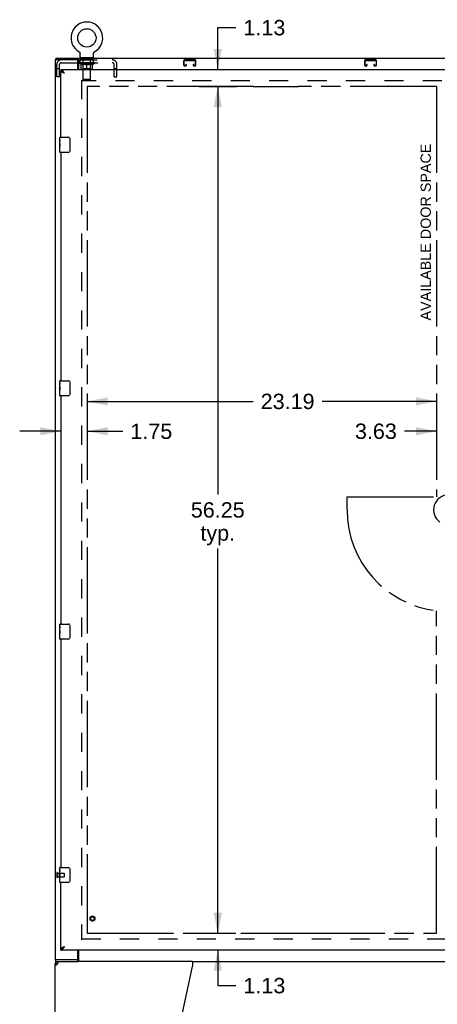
# Model space of a CAD drawing. Header units: inches. Extents: x 0 to 232, y 0 to 150.
# Tile 7 of 31: x 40 to 67, y 50 to 116. Entities that reach past the tile are written whole.
import ezdxf

# ---------------------------------------------------------------- set-up
doc = ezdxf.new("R2010")
doc.units = ezdxf.units.IN
doc.header["$LTSCALE"] = 12.750417
doc.header["$MEASUREMENT"] = 0
doc.linetypes.add('HIDDEN', pattern=[0.2, 0.1, -0.1])
doc.linetypes.add('PHANTOM', pattern=[0.8, 0.45, -0.05, 0.1, -0.05, 0.1, -0.05])
doc.layers.get('0').update_dxf_attribs({"linetype": 'CONTINUOUS'})
for name, color, linetype in [('02___PRT_ALL_AXES', 7, 'CONTINUOUS'), ('AVAILABLE_DOOR_SPACE', 7, 'CONTINUOUS'), ('DEFAULT_2', 8, 'HIDDEN'), ('DIMENSIONS', 7, 'CONTINUOUS')]:
    doc.layers.add(name, color=color, linetype=linetype)
doc.styles.get("Standard").update_dxf_attribs({"font": 'arial.ttf'})
doc.dimstyles.new('DIMSTYLE_1', dxfattribs={"dimtxt": 1.022761, "dimasz": 1.363681, "dimexe": 0.09, "dimexo": 0.07, "dimgap": 0.0375, "dimtad": 0, "dimtih": 1, "dimtoh": 1, "dimzin": 4, "dimdsep": 46, "dimtxsty": 'Standard', "dimblk": '_FILLED', "dimblk1": '_FILLED', "dimblk2": '_FILLED', "dimcen": 0.09, "dimazin": 1, "dimtfac": 1, "dimtdec": 3, "dimtofl": 0, "dimtmove": 0, "dimatfit": 3, "dimldrblk": '_FILLED', "dimfxl": 0, "dimtolj": 1, "dimtzin": 4, "dimarcsym": 0})

# ---------------------------------------------------------------- blocks, each defined once
blk = doc.blocks.new('_FILLED')
at = {"color": 0, "linetype": 'ByBlock'}
blk.add_solid([(0, 0), (-1, 0.2), (-1, -0.2)], dxfattribs=at)
blk = doc.blocks.new('*D9')
at = {"layer": 'DIMENSIONS', "color": 2, "linetype": 'Continuous'}
for p, q in [((52.804, 55.131), (52.804, 57.858)), ((51.577, 55.131), (54.011, 55.131)), ((54.011, 54.006), (51.577, 54.006)), ((52.804, 54.006), (52.804, 51.656)), ((52.804, 51.656), (53.997, 51.656))]:
    blk.add_line(p, q, dxfattribs=at)
at = {"layer": 'DIMENSIONS', "color": 2, "linetype": 'Continuous', "xscale": 1.3636809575, "yscale": 1.3636809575, "zscale": 1.3636809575}
for p, rotation in [((52.804, 55.131), 270), ((52.804, 54.006), 90)]:
    blk.add_blockref('_FILLED', p, dxfattribs=dict(at, rotation=rotation))
at = {"layer": 'DIMENSIONS', "color": 2, "linetype": 'Continuous', "insert": (54.508, 52.168), "char_height": 1.0228, "width": 2.77932, "attachment_point": 1, "line_spacing_factor": 0.9}
blk.add_mtext('1.13', dxfattribs=at)
blk = doc.blocks.new('*D13')
at = {"layer": 'DIMENSIONS', "color": 2, "linetype": 'Continuous'}
for p, q in [((52.804, 112.506), (52.804, 115.291)), ((52.804, 115.291), (53.997, 115.291)), ((51.577, 112.506), (54.04, 112.506)), ((51.577, 111.381), (54.04, 111.381)), ((52.804, 111.381), (52.804, 108.654))]:
    blk.add_line(p, q, dxfattribs=at)
at = {"layer": 'DIMENSIONS', "color": 2, "linetype": 'Continuous', "xscale": 1.3636809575, "yscale": 1.3636809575, "zscale": 1.3636809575}
for p, rotation in [((52.804, 112.506), 270), ((52.804, 111.381), 90)]:
    blk.add_blockref('_FILLED', p, dxfattribs=dict(at, rotation=rotation))
at = {"layer": 'DIMENSIONS', "color": 2, "linetype": 'Continuous', "insert": (54.508, 115.802), "char_height": 1.0228, "width": 2.77932, "attachment_point": 1, "line_spacing_factor": 0.9}
blk.add_mtext('1.13', dxfattribs=at)
blk = doc.blocks.new('*D14')
at = {"layer": 'DIMENSIONS', "color": 2, "linetype": 'Continuous'}
for p, q in [((54.133, 111.381), (51.577, 111.381)), ((52.804, 111.381), (52.804, 84.279)), ((52.804, 55.131), (52.804, 80.699)), ((51.577, 55.131), (53.664, 55.131))]:
    blk.add_line(p, q, dxfattribs=at)
at = {"layer": 'DIMENSIONS', "color": 2, "linetype": 'Continuous', "xscale": 1.3636809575, "yscale": 1.3636809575, "zscale": 1.3636809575}
for p, rotation in [((52.804, 111.381), 90), ((52.804, 55.131), 270)]:
    blk.add_blockref('_FILLED', p, dxfattribs=dict(at, rotation=rotation))
at = {"layer": 'DIMENSIONS', "color": 2, "linetype": 'Continuous', "insert": (52.804, 83.767), "char_height": 1.0228, "width": 3.57396, "attachment_point": 2, "line_spacing_factor": 0.9}
blk.add_mtext('56.25\\Ptyp.', dxfattribs=at)
blk = doc.blocks.new('*D15')
at = {"layer": 'DIMENSIONS', "color": 2, "linetype": 'Continuous'}
for p, q in [((44.135, 90.464), (55.145, 90.464)), ((67.322, 90.464), (59.741, 90.464))]:
    blk.add_line(p, q, dxfattribs=at)
at = {"layer": 'DIMENSIONS', "color": 2, "linetype": 'Continuous', "xscale": 1.3636809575, "yscale": 1.3636809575, "zscale": 1.3636809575, "rotation": 180}
blk.add_blockref('_FILLED', (44.135, 90.464), dxfattribs=at)
at = {"layer": 'DIMENSIONS', "color": 2, "linetype": 'Continuous', "xscale": 1.3636809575, "yscale": 1.3636809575, "zscale": 1.3636809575}
blk.add_blockref('_FILLED', (67.322, 90.464), dxfattribs=at)
at = {"layer": 'DIMENSIONS', "color": 2, "linetype": 'Continuous', "insert": (57.443, 90.976), "char_height": 1.0228, "width": 3.57396, "attachment_point": 2, "line_spacing_factor": 0.9}
blk.add_mtext('23.19', dxfattribs=at)
blk = doc.blocks.new('*D16')
at = {"layer": 'DIMENSIONS', "color": 2, "linetype": 'Continuous'}
for p, q in [((42.385, 88.481), (39.657, 88.481)), ((44.135, 88.481), (46.495, 88.481))]:
    blk.add_line(p, q, dxfattribs=at)
at = {"layer": 'DIMENSIONS', "color": 2, "linetype": 'Continuous', "xscale": 1.3636809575, "yscale": 1.3636809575, "zscale": 1.3636809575}
blk.add_blockref('_FILLED', (42.385, 88.481), dxfattribs=at)
at = {"layer": 'DIMENSIONS', "color": 2, "linetype": 'Continuous', "xscale": 1.3636809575, "yscale": 1.3636809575, "zscale": 1.3636809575, "rotation": 180}
blk.add_blockref('_FILLED', (44.135, 88.481), dxfattribs=at)
at = {"layer": 'DIMENSIONS', "color": 2, "linetype": 'Continuous', "insert": (47.006, 88.993), "char_height": 1.0228, "width": 2.77932, "attachment_point": 1, "line_spacing_factor": 0.9}
blk.add_mtext('1.75', dxfattribs=at)
blk = doc.blocks.new('*D17')
at = {"layer": 'DIMENSIONS', "color": 2, "linetype": 'Continuous'}
for p, q in [((67.322, 88.481), (65.202, 88.481)), ((70.947, 88.481), (73.674, 88.481))]:
    blk.add_line(p, q, dxfattribs=at)
at = {"layer": 'DIMENSIONS', "color": 2, "linetype": 'Continuous', "xscale": 1.3636809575, "yscale": 1.3636809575, "zscale": 1.3636809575}
blk.add_blockref('_FILLED', (67.322, 88.481), dxfattribs=at)
at = {"layer": 'DIMENSIONS', "color": 2, "linetype": 'Continuous', "xscale": 1.3636809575, "yscale": 1.3636809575, "zscale": 1.3636809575, "rotation": 180}
blk.add_blockref('_FILLED', (70.947, 88.481), dxfattribs=at)
at = {"layer": 'DIMENSIONS', "color": 2, "linetype": 'Continuous', "insert": (64.691, 88.993), "char_height": 1.0228, "width": 2.77932, "attachment_point": 3, "line_spacing_factor": 0.9}
blk.add_mtext('3.63', dxfattribs=at)

msp = doc.modelspace()

# ---------------------------------------------------------------- linework, layer by layer
at = {"color": 7, "linetype": 'Continuous'}
for p, q in [((42.062, 113.256), (42.062, 113.152)), ((42.062, 113.256), (102.958, 113.256)), ((43.517, 113.152), (43.517, 113.256)), ((43.562, 113.159), (43.562, 112.506)), ((43.598, 113.691), (43.598, 113.691)), ((43.598, 113.691), (43.601, 113.689)), ((43.601, 113.689), (43.604, 113.687)), ((43.604, 113.687), (43.605, 113.686)), ((43.605, 113.686), (43.609, 113.684)), ((43.609, 113.684), (43.613, 113.681)), ((43.613, 113.681), (43.616, 113.678)), ((43.616, 113.678), (43.619, 113.675)), ((43.619, 113.675), (43.623, 113.672)), ((43.623, 113.672), (43.626, 113.669)), ((43.626, 113.669), (43.629, 113.666)), ((43.629, 113.666), (43.632, 113.663)), ((43.632, 113.663), (43.635, 113.659)), ((43.635, 113.659), (43.637, 113.656)), ((43.637, 113.656), (43.64, 113.652)), ((43.64, 113.652), (43.642, 113.648)), ((43.642, 113.649), (43.645, 113.645)), ((43.645, 113.645), (43.647, 113.641)), ((43.647, 113.641), (43.649, 113.637)), ((43.649, 113.637), (43.651, 113.633)), ((43.651, 113.633), (43.652, 113.629)), ((43.652, 113.629), (43.654, 113.625)), ((43.654, 113.625), (43.655, 113.62)), ((43.655, 113.62), (43.657, 113.616)), ((43.659, 113.608), (43.66, 113.603)), ((43.662, 113.346), (43.662, 113.582)), ((43.676, 113.286), (43.676, 113.256)), ((44.551, 113.286), (43.676, 113.286)), ((44.551, 113.286), (44.551, 113.256)), ((44.566, 113.594), (44.567, 113.599)), ((44.566, 113.582), (44.566, 113.586)), ((44.566, 113.346), (44.566, 113.582)), ((44.569, 113.612), (44.57, 113.616)), ((44.57, 113.616), (44.572, 113.62)), ((44.572, 113.62), (44.573, 113.625)), ((44.573, 113.625), (44.575, 113.629)), ((44.575, 113.629), (44.577, 113.633)), ((44.576, 113.633), (44.578, 113.637)), ((44.578, 113.637), (44.58, 113.641)), ((44.58, 113.641), (44.583, 113.645)), ((44.583, 113.645), (44.585, 113.649)), ((44.585, 113.648), (44.587, 113.652)), ((44.587, 113.652), (44.59, 113.656)), ((44.59, 113.656), (44.593, 113.659)), ((44.593, 113.659), (44.595, 113.663)), ((44.595, 113.663), (44.598, 113.666)), ((44.598, 113.666), (44.601, 113.669)), ((44.601, 113.669), (44.605, 113.672)), ((44.604, 113.672), (44.608, 113.675)), ((44.608, 113.675), (44.611, 113.678)), ((44.611, 113.678), (44.615, 113.681)), ((44.615, 113.681), (44.618, 113.684)), ((44.618, 113.684), (44.622, 113.686)), ((44.622, 113.686), (44.624, 113.687)), ((44.622, 113.686), (44.624, 113.687)), ((44.624, 113.687), (44.626, 113.689)), ((44.626, 113.689), (44.629, 113.691)), ((44.629, 113.691), (44.629, 113.691)), ((42.385, 112.506), (42.385, 112.402)), ((43.509, 112.965), (43.562, 112.965)), ((42.508, 112.36), (42.498, 112.367)), ((42.325, 107.845), (42.325, 107.991)), ((42.34, 108.006), (42.88, 108.006)), ((42.325, 107.588), (42.325, 107.621)), ((42.325, 107.391), (42.325, 107.422)), ((42.98, 107.906), (42.98, 107.106)), ((42.325, 107.021), (42.325, 107.16)), ((42.88, 107.006), (42.34, 107.006)), ((42.325, 91.679), (42.325, 91.824)), ((42.34, 91.839), (42.88, 91.839)), ((42.98, 91.739), (42.98, 90.939)), ((42.325, 91.421), (42.325, 91.454)), ((42.325, 91.224), (42.325, 91.255)), ((42.325, 90.854), (42.325, 90.993)), ((42.88, 90.839), (42.34, 90.839)), ((42.325, 75.512), (42.325, 75.658)), ((42.325, 75.254), (42.325, 75.288)), ((42.34, 75.673), (42.88, 75.673)), ((42.98, 75.573), (42.98, 74.773)), ((42.325, 75.057), (42.325, 75.089)), ((42.325, 74.688), (42.325, 74.827)), ((42.88, 74.673), (42.34, 74.673)), ((42.325, 59.345), (42.325, 59.491)), ((42.325, 59.088), (42.325, 59.121)), ((42.325, 58.891), (42.325, 58.922)), ((42.34, 59.506), (42.88, 59.506)), ((42.98, 59.406), (42.98, 58.606)), ((42.325, 58.521), (42.325, 58.66)), ((42.88, 58.506), (42.34, 58.506)), ((42.385, 54.006), (42.385, 54.11)), ((42.487, 54.139), (42.498, 54.145)), ((43.562, 54.006), (43.562, 53.353)), ((42.01, 53.089), (42.114, 53.089)), ((42.062, 53.256), (42.062, 53.36)), ((42.062, 53.256), (43.532, 53.256)), ((42.176, 53.256), (42.176, 53.152)), ((42.195, 53.152), (42.176, 53.152)), ((43.517, 53.36), (43.517, 53.256)), ((51.133, 53.256), (93.886, 53.256))]:
    msp.add_line(p, q, dxfattribs=at)
at = {"color": 3, "linetype": 'Continuous'}
for p, q in [((42.01, 113.152), (42.01, 53.36)), ((43.517, 113.152), (42.01, 113.152)), ((42.385, 112.506), (70.947, 112.506)), ((43.509, 112.506), (43.509, 113.089)), ((42.385, 108.006), (42.385, 112.402)), ((42.385, 107.006), (42.385, 91.839)), ((42.385, 90.839), (42.385, 75.673)), ((42.385, 74.673), (42.385, 59.506)), ((42.385, 54.11), (42.385, 58.506)), ((70.947, 54.006), (42.385, 54.006)), ((42.601, 54.242), (42.631, 54.252)), ((43.509, 53.422), (43.509, 54.006)), ((43.517, 53.36), (42.01, 53.36)), ((42.01, 38.422), (42.01, 53.089)), ((42.075, 53.021), (42.058, 53.007)), ((42.093, 53.035), (42.075, 53.021)), ((42.154, 53.076), (42.133, 53.062)), ((42.176, 53.089), (42.154, 53.076)), ((42.176, 53.089), (42.184, 53.116)), ((42.184, 53.116), (42.191, 53.141)), ((51.133, 53.256), (43.532, 53.256)), ((51.133, 53.256), (51.133, 52.916)), ((48.01, 38.505), (51.133, 52.916))]:
    msp.add_line(p, q, dxfattribs=at)
at = {"color": 7, "linetype": 'Continuous'}
for points in [[(43.548, 113.205), (43.547, 113.21), (43.546, 113.215), (43.544, 113.22), (43.543, 113.225), (43.541, 113.23), (43.54, 113.234), (43.538, 113.238), (43.537, 113.241), (43.535, 113.245), (43.533, 113.247), (43.531, 113.25), (43.528, 113.252), (43.526, 113.254), (43.523, 113.255), (43.521, 113.255), (43.519, 113.256), (43.517, 113.256)], [(43.562, 113.159), (43.561, 113.161), (43.559, 113.164), (43.558, 113.167), (43.557, 113.171), (43.555, 113.175), (43.554, 113.18), (43.553, 113.185), (43.552, 113.19), (43.55, 113.195), (43.548, 113.205)], [(43.657, 113.616), (43.658, 113.612), (43.659, 113.608), (43.66, 113.603), (43.66, 113.599), (43.661, 113.594), (43.661, 113.59), (43.662, 113.586), (43.662, 113.582)], [(43.661, 113.594), (43.661, 113.59), (43.662, 113.586)], [(44.566, 113.586), (44.566, 113.59), (44.566, 113.594), (44.567, 113.599), (44.567, 113.603), (44.568, 113.608), (44.569, 113.612)], [(42.498, 112.367), (42.487, 112.373), (42.477, 112.378), (42.467, 112.383), (42.456, 112.387), (42.446, 112.391), (42.436, 112.394), (42.426, 112.397), (42.415, 112.399), (42.405, 112.401), (42.395, 112.402), (42.385, 112.402)], [(42.631, 112.259), (42.621, 112.266), (42.611, 112.272), (42.601, 112.279), (42.591, 112.285), (42.581, 112.292), (42.572, 112.298), (42.563, 112.305), (42.554, 112.311), (42.546, 112.318), (42.538, 112.324), (42.53, 112.331), (42.523, 112.337), (42.517, 112.344), (42.511, 112.35), (42.506, 112.357), (42.501, 112.363), (42.5, 112.365)], [(42.631, 112.259), (42.621, 112.269), (42.611, 112.278), (42.6, 112.287), (42.59, 112.296), (42.58, 112.305), (42.569, 112.314), (42.559, 112.322), (42.549, 112.331), (42.539, 112.339), (42.528, 112.346), (42.518, 112.353), (42.508, 112.36)], [(42.973, 107.942), (42.975, 107.936), (42.976, 107.931), (42.978, 107.925), (42.979, 107.918), (42.979, 107.912), (42.98, 107.906)], [(42.98, 107.106), (42.979, 107.1), (42.979, 107.093), (42.978, 107.087), (42.976, 107.081), (42.975, 107.075), (42.973, 107.07)], [(42.973, 91.775), (42.975, 91.77), (42.976, 91.764), (42.978, 91.758), (42.979, 91.752), (42.979, 91.746), (42.98, 91.739)], [(42.98, 90.939), (42.979, 90.933), (42.979, 90.927), (42.978, 90.921), (42.976, 90.915), (42.975, 90.909), (42.973, 90.903)], [(42.973, 75.609), (42.975, 75.603), (42.976, 75.597), (42.978, 75.591), (42.979, 75.585), (42.979, 75.579), (42.98, 75.573)], [(42.98, 74.773), (42.979, 74.766), (42.979, 74.76), (42.978, 74.754), (42.976, 74.748), (42.975, 74.742), (42.973, 74.736)], [(42.973, 59.442), (42.975, 59.436), (42.976, 59.431), (42.978, 59.425), (42.979, 59.418), (42.979, 59.412), (42.98, 59.406)], [(42.98, 58.606), (42.979, 58.6), (42.979, 58.593), (42.978, 58.587), (42.976, 58.581), (42.975, 58.575), (42.973, 58.57)], [(42.385, 54.11), (42.395, 54.11), (42.405, 54.111), (42.415, 54.113), (42.426, 54.115), (42.436, 54.118), (42.446, 54.121), (42.456, 54.125), (42.467, 54.129), (42.477, 54.134), (42.487, 54.139)], [(42.498, 54.145), (42.508, 54.152), (42.518, 54.159), (42.528, 54.166), (42.539, 54.173), (42.549, 54.181), (42.559, 54.189), (42.569, 54.198), (42.58, 54.207), (42.59, 54.216), (42.6, 54.225), (42.611, 54.234), (42.621, 54.243), (42.631, 54.252)], [(42.5, 54.147), (42.501, 54.149), (42.506, 54.155), (42.511, 54.162), (42.517, 54.168), (42.523, 54.175), (42.53, 54.181), (42.538, 54.188), (42.546, 54.194), (42.554, 54.201), (42.563, 54.207), (42.572, 54.214), (42.581, 54.22), (42.591, 54.227), (42.601, 54.233), (42.611, 54.24), (42.621, 54.246), (42.631, 54.252)], [(42.118, 53.052), (42.116, 53.062), (42.114, 53.076), (42.114, 53.089)], [(43.55, 53.317), (43.548, 53.307), (43.547, 53.301), (43.546, 53.296), (43.544, 53.291), (43.543, 53.287), (43.541, 53.282), (43.54, 53.278), (43.538, 53.274), (43.537, 53.27), (43.535, 53.267), (43.533, 53.264), (43.531, 53.262), (43.528, 53.26), (43.526, 53.258), (43.523, 53.257), (43.521, 53.256), (43.519, 53.256), (43.517, 53.256)], [(43.562, 53.353), (43.561, 53.351), (43.559, 53.348), (43.558, 53.345), (43.557, 53.341), (43.555, 53.336), (43.554, 53.332), (43.553, 53.327), (43.552, 53.322), (43.55, 53.317)]]:
    msp.add_lwpolyline(points, dxfattribs=at)
at = {"color": 3, "linetype": 'Continuous'}
for points in [[(42.539, 112.396), (42.528, 112.41), (42.518, 112.422), (42.508, 112.434), (42.498, 112.445), (42.487, 112.455), (42.477, 112.464), (42.467, 112.473), (42.456, 112.481), (42.446, 112.487), (42.436, 112.493), (42.426, 112.498), (42.415, 112.501), (42.405, 112.504), (42.395, 112.505), (42.385, 112.506)], [(43.533, 113.133), (43.531, 113.136), (43.53, 113.139), (43.529, 113.141), (43.528, 113.143), (43.527, 113.145), (43.525, 113.147), (43.524, 113.149), (43.522, 113.15), (43.521, 113.151), (43.519, 113.152), (43.518, 113.152), (43.517, 113.152)], [(43.562, 113.096), (43.56, 113.096), (43.558, 113.097), (43.556, 113.098), (43.554, 113.099), (43.552, 113.101), (43.549, 113.102), (43.547, 113.104), (43.546, 113.106), (43.544, 113.108), (43.543, 113.111), (43.541, 113.113), (43.54, 113.116), (43.538, 113.119), (43.537, 113.121), (43.536, 113.124), (43.535, 113.127), (43.533, 113.133)], [(42.491, 112.314), (42.479, 112.32), (42.468, 112.325), (42.457, 112.331), (42.447, 112.336), (42.437, 112.342), (42.428, 112.347), (42.42, 112.353), (42.413, 112.358), (42.406, 112.364), (42.401, 112.369), (42.396, 112.375), (42.392, 112.38), (42.389, 112.386), (42.386, 112.391), (42.385, 112.396), (42.385, 112.402)], [(42.631, 112.259), (42.601, 112.27), (42.587, 112.276), (42.572, 112.281), (42.558, 112.287), (42.544, 112.292), (42.53, 112.298), (42.517, 112.303), (42.504, 112.309), (42.491, 112.314)], [(42.631, 112.259), (42.621, 112.276), (42.611, 112.292), (42.6, 112.308), (42.59, 112.323), (42.58, 112.339), (42.569, 112.354), (42.559, 112.368), (42.549, 112.383), (42.539, 112.396)], [(42.385, 54.11), (42.385, 54.115), (42.386, 54.121), (42.389, 54.126), (42.392, 54.132), (42.396, 54.137), (42.401, 54.143), (42.406, 54.148), (42.413, 54.154), (42.42, 54.159), (42.428, 54.165), (42.437, 54.17), (42.447, 54.176), (42.457, 54.181), (42.468, 54.187), (42.479, 54.192)], [(42.385, 54.006), (42.395, 54.006), (42.405, 54.008), (42.415, 54.011), (42.426, 54.014), (42.436, 54.019), (42.446, 54.025), (42.456, 54.031), (42.467, 54.039), (42.477, 54.048), (42.487, 54.057), (42.498, 54.067), (42.508, 54.078), (42.518, 54.09), (42.528, 54.102)], [(42.479, 54.192), (42.491, 54.198), (42.504, 54.203), (42.517, 54.209), (42.53, 54.214), (42.544, 54.22), (42.558, 54.225), (42.572, 54.231), (42.587, 54.236), (42.601, 54.242)], [(42.528, 54.102), (42.539, 54.116), (42.549, 54.129), (42.559, 54.143), (42.569, 54.158), (42.58, 54.173), (42.59, 54.189), (42.6, 54.204), (42.611, 54.22), (42.621, 54.236), (42.631, 54.252)], [(42.058, 53.007), (42.044, 53.021), (42.032, 53.035), (42.022, 53.048), (42.015, 53.062), (42.011, 53.076), (42.01, 53.089)], [(42.133, 53.062), (42.112, 53.048), (42.093, 53.035)], [(42.191, 53.141), (42.199, 53.165), (42.207, 53.187), (42.214, 53.207)], [(42.214, 53.207), (42.222, 53.224), (42.229, 53.238)], [(42.229, 53.238), (42.237, 53.248), (42.245, 53.254), (42.252, 53.256)], [(43.535, 53.384), (43.533, 53.379), (43.531, 53.376), (43.53, 53.373), (43.529, 53.371), (43.528, 53.369), (43.527, 53.367), (43.525, 53.365), (43.524, 53.363), (43.522, 53.362), (43.521, 53.361), (43.519, 53.36), (43.518, 53.36), (43.517, 53.36)], [(43.562, 53.416), (43.56, 53.415), (43.558, 53.415), (43.556, 53.414), (43.554, 53.413), (43.552, 53.411), (43.549, 53.41), (43.547, 53.408), (43.546, 53.406), (43.544, 53.403), (43.543, 53.401), (43.541, 53.399), (43.54, 53.396), (43.538, 53.393), (43.537, 53.39), (43.536, 53.387), (43.535, 53.384)]]:
    msp.add_lwpolyline(points, dxfattribs=at)
at = {"color": 7, "linetype": 'Continuous'}
msp.add_circle((44.114, 114.61), 0.609, dxfattribs=at)
for centre, radius, start, end in [((44.114, 114.61), 1.054, 299.10424, 240.89575), ((43.722, 113.346), 0.06, 180, 270), ((44.506, 113.346), 0.06, 270, 360), ((42.34, 107.991), 0.015, 90, 180), ((42.88, 107.906), 0.1, 21.19986, 90), ((42.34, 107.021), 0.015, 180, 270), ((42.88, 107.106), 0.1, 270, 338.79459), ((42.34, 91.824), 0.015, 90, 180), ((42.88, 91.739), 0.1, 21.19986, 90), ((42.34, 90.854), 0.015, 180, 270), ((42.88, 90.939), 0.1, 270, 338.79459), ((68.135, 83.256), 1.004, 305.50661, 234.49339), ((42.34, 75.658), 0.015, 90, 180), ((42.88, 75.573), 0.1, 21.19986, 90), ((42.34, 74.688), 0.015, 180, 270), ((42.88, 74.773), 0.1, 270, 338.79459), ((42.34, 59.491), 0.015, 90, 180), ((42.88, 59.406), 0.1, 21.19986, 90), ((42.34, 58.521), 0.015, 180, 270), ((42.88, 58.606), 0.1, 270, 338.79459), ((42.176, 53.089), 0.0625, 90, 180)]:
    msp.add_arc(centre, radius, start, end, dxfattribs=at)
at = {"color": 3, "linetype": 'Continuous'}
for centre, radius, start, end in [((43.447, 113.089), 0.0625, 0, 90), ((42.176, 53.089), 0.167, 90, 180), ((43.447, 53.422), 0.0625, 270, 360)]:
    msp.add_arc(centre, radius, start, end, dxfattribs=at)
at = {"layer": '02___PRT_ALL_AXES', "color": 8, "linetype": 'HIDDEN'}
for p, q in [((43.676, 112.965), (43.676, 113.152)), ((44.551, 113.152), (43.676, 113.152)), ((44.551, 112.965), (43.676, 112.965)), ((44.551, 112.965), (44.551, 113.152)), ((42.157, 59.13), (42.157, 58.882)), ((42.157, 59.13), (42.604, 59.13)), ((42.157, 58.882), (42.604, 58.882))]:
    msp.add_line(p, q, dxfattribs=at)
at = {"layer": '02___PRT_ALL_AXES', "color": 7, "linetype": 'Continuous'}
for p, q in [((42.325, 107.845), (42.325, 107.991)), ((42.325, 107.588), (42.325, 107.844)), ((42.33, 107.789), (42.325, 107.789)), ((42.325, 107.621), (42.332, 107.621)), ((42.325, 107.021), (42.325, 107.585)), ((42.326, 107.558), (42.325, 107.558)), ((42.325, 107.427), (42.331, 107.427)), ((42.325, 107.391), (42.332, 107.391)), ((42.325, 107.328), (42.332, 107.328)), ((42.326, 107.56), (42.328, 107.538)), ((42.332, 107.621), (42.332, 107.757)), ((42.332, 107.16), (42.332, 107.391)), ((42.325, 107.16), (42.332, 107.16)), ((42.325, 91.679), (42.325, 91.824)), ((42.325, 91.421), (42.325, 91.678)), ((42.33, 91.622), (42.325, 91.622)), ((42.332, 91.454), (42.332, 91.591)), ((42.325, 91.454), (42.332, 91.454)), ((42.325, 90.854), (42.325, 91.418)), ((42.326, 91.392), (42.325, 91.392)), ((42.325, 91.26), (42.331, 91.26)), ((42.325, 91.224), (42.332, 91.224)), ((42.325, 91.161), (42.332, 91.161)), ((42.325, 90.993), (42.332, 90.993)), ((42.326, 91.394), (42.328, 91.372)), ((42.332, 90.993), (42.332, 91.224)), ((42.325, 75.512), (42.325, 75.658)), ((42.325, 75.254), (42.325, 75.511)), ((42.33, 75.456), (42.325, 75.456)), ((42.325, 75.288), (42.332, 75.288)), ((42.325, 74.688), (42.325, 75.251)), ((42.326, 75.225), (42.325, 75.225)), ((42.326, 75.227), (42.328, 75.205)), ((42.332, 75.288), (42.332, 75.424)), ((42.325, 75.093), (42.331, 75.093)), ((42.325, 75.057), (42.332, 75.057)), ((42.325, 74.994), (42.332, 74.994)), ((42.325, 74.827), (42.332, 74.827)), ((42.332, 74.827), (42.332, 75.057)), ((42.325, 59.345), (42.325, 59.491)), ((42.325, 59.088), (42.325, 59.344)), ((42.33, 59.289), (42.325, 59.289)), ((42.325, 59.121), (42.332, 59.121)), ((42.325, 58.521), (42.325, 59.085)), ((42.326, 59.058), (42.325, 59.058)), ((42.325, 58.927), (42.331, 58.927)), ((42.325, 58.891), (42.332, 58.891)), ((42.326, 59.06), (42.328, 59.038)), ((42.332, 59.121), (42.332, 59.257)), ((42.332, 58.66), (42.332, 58.891)), ((42.325, 58.828), (42.332, 58.828)), ((42.325, 58.66), (42.332, 58.66))]:
    msp.add_line(p, q, dxfattribs=at)
for points in [[(42.325, 107.845), (42.325, 107.842), (42.325, 107.837), (42.326, 107.832), (42.327, 107.818)], [(42.325, 107.588), (42.325, 107.579), (42.325, 107.57), (42.326, 107.56)], [(42.327, 107.818), (42.328, 107.811), (42.329, 107.803), (42.33, 107.794)], [(42.328, 107.538), (42.329, 107.527), (42.33, 107.515), (42.33, 107.502), (42.331, 107.49), (42.331, 107.477), (42.332, 107.464), (42.331, 107.451), (42.331, 107.438), (42.33, 107.426), (42.33, 107.414), (42.329, 107.402)], [(42.33, 107.794), (42.331, 107.785), (42.331, 107.776), (42.331, 107.767), (42.332, 107.757)], [(42.325, 91.679), (42.325, 91.675), (42.325, 91.67), (42.326, 91.665), (42.327, 91.652)], [(42.327, 91.652), (42.328, 91.644), (42.329, 91.636), (42.33, 91.627)], [(42.33, 91.627), (42.331, 91.619), (42.331, 91.609), (42.331, 91.6), (42.332, 91.591)], [(42.325, 91.421), (42.325, 91.413), (42.325, 91.404), (42.326, 91.394)], [(42.328, 91.372), (42.329, 91.36), (42.33, 91.348), (42.33, 91.336), (42.331, 91.323), (42.331, 91.31), (42.332, 91.297), (42.331, 91.284), (42.331, 91.272), (42.33, 91.259), (42.33, 91.247), (42.329, 91.235)], [(42.325, 75.512), (42.325, 75.508), (42.325, 75.504), (42.326, 75.498), (42.327, 75.485)], [(42.325, 75.254), (42.325, 75.246), (42.325, 75.237), (42.326, 75.227)], [(42.327, 75.485), (42.328, 75.477), (42.329, 75.469), (42.33, 75.461)], [(42.33, 75.461), (42.331, 75.452), (42.331, 75.443), (42.331, 75.433), (42.332, 75.424)], [(42.328, 75.205), (42.329, 75.193), (42.33, 75.181), (42.33, 75.169), (42.331, 75.156), (42.331, 75.143), (42.332, 75.131), (42.331, 75.118), (42.331, 75.105), (42.33, 75.092), (42.33, 75.08), (42.329, 75.068)], [(42.325, 59.345), (42.325, 59.342), (42.325, 59.337), (42.326, 59.332), (42.327, 59.318)], [(42.325, 59.088), (42.325, 59.079), (42.325, 59.07), (42.326, 59.06)], [(42.327, 59.318), (42.328, 59.311), (42.329, 59.303), (42.33, 59.294)], [(42.328, 59.038), (42.329, 59.027), (42.33, 59.015), (42.33, 59.002), (42.331, 58.99), (42.331, 58.977), (42.332, 58.964), (42.331, 58.951), (42.331, 58.938), (42.33, 58.926), (42.33, 58.914), (42.329, 58.902)], [(42.33, 59.294), (42.331, 59.285), (42.331, 59.276), (42.331, 59.267), (42.332, 59.257)]]:
    msp.add_lwpolyline(points, dxfattribs=at)
at = {"layer": '02___PRT_ALL_AXES', "color": 8, "linetype": 'HIDDEN'}
msp.add_circle((44.489, 56.11), 0.124, dxfattribs=at)
at = {"layer": '02___PRT_ALL_AXES', "color": 7, "linetype": 'Continuous'}
for centre in [(42.588, 107.422), (42.588, 91.255), (42.588, 75.089), (42.588, 58.922)]:
    msp.add_ellipse(centre, major_axis=(0.263, 0), ratio=0.432808, start_param=3.141593, end_param=3.321581, dxfattribs=at)
at = {"layer": 'AVAILABLE_DOOR_SPACE', "color": 4, "linetype": 'PHANTOM'}
for p, q in [((44.135, 111.381), (44.135, 55.131)), ((55.166, 111.381), (44.135, 111.381)), ((55.166, 111.381), (55.166, 111.379)), ((55.166, 111.379), (58.166, 111.379)), ((58.166, 111.379), (58.166, 111.381)), ((67.322, 111.381), (58.166, 111.381)), ((67.322, 111.381), (67.322, 84.131)), ((61.385, 83.256), (61.385, 84.131)), ((61.385, 84.131), (67.322, 84.131)), ((67.322, 55.131), (67.322, 76.555)), ((44.135, 55.131), (55.166, 55.131)), ((55.166, 55.133), (58.166, 55.133)), ((55.166, 55.131), (55.166, 55.133)), ((58.166, 55.133), (58.166, 55.131)), ((58.166, 55.131), (67.322, 55.131))]:
    msp.add_line(p, q, dxfattribs=at)
msp.add_arc((68.135, 83.256), 6.75, 180, 263.08652, dxfattribs=at)
at = {"layer": 'DEFAULT_2', "color": 8, "linetype": 'HIDDEN'}
for p, q in [((43.598, 113.691), (43.598, 113.691)), ((43.604, 113.687), (43.605, 113.686)), ((43.864, 113.286), (43.864, 113.256)), ((43.865, 111.846), (43.865, 113.256)), ((44.363, 111.846), (44.363, 113.256)), ((44.364, 113.286), (44.364, 113.256)), ((42.114, 112.027), (42.114, 112.835)), ((42.301, 112.557), (42.114, 112.557)), ((42.301, 112.027), (42.301, 112.835)), ((42.431, 112.965), (43.509, 112.965)), ((43.517, 113.152), (45.797, 113.152)), ((43.562, 112.965), (45.797, 112.965)), ((43.607, 112.929), (43.607, 112.966)), ((43.735, 112.839), (43.607, 112.929)), ((44.62, 112.929), (43.607, 112.929)), ((43.615, 112.961), (43.615, 112.966)), ((43.622, 112.958), (43.622, 112.961)), ((43.622, 112.958), (44.605, 112.958)), ((43.629, 112.958), (43.629, 112.961)), ((43.63, 112.958), (43.63, 112.961)), ((43.638, 112.961), (43.638, 112.966)), ((43.651, 112.958), (43.651, 112.961)), ((43.652, 112.958), (43.652, 112.961)), ((43.675, 112.961), (43.675, 112.966)), ((43.687, 112.958), (43.687, 112.961)), ((43.689, 112.958), (43.689, 112.961)), ((43.852, 112.96), (43.691, 112.96)), ((43.726, 112.961), (43.726, 112.966)), ((43.727, 112.958), (43.727, 112.96)), ((43.728, 112.958), (43.728, 112.96)), ((43.73, 112.958), (43.73, 112.96)), ((43.735, 112.839), (43.743, 112.839)), ((43.736, 112.958), (43.736, 112.961)), ((43.736, 112.958), (43.736, 112.96)), ((43.738, 112.958), (43.738, 112.961)), ((43.741, 112.958), (43.741, 112.961)), ((43.743, 112.549), (43.743, 112.874)), ((43.745, 112.958), (43.745, 112.96)), ((43.756, 112.958), (43.756, 112.96)), ((43.77, 112.958), (43.77, 112.96)), ((43.771, 112.958), (43.771, 112.963)), ((44.454, 112.52), (43.773, 112.52)), ((43.787, 112.958), (43.787, 112.96)), ((43.788, 112.961), (43.788, 112.966)), ((43.796, 112.958), (43.796, 112.961)), ((43.799, 112.958), (43.799, 112.961)), ((43.807, 112.958), (43.807, 112.96)), ((43.816, 112.958), (43.816, 112.964)), ((43.828, 112.958), (43.828, 112.96)), ((43.83, 112.958), (43.83, 112.96)), ((43.864, 112.552), (43.832, 112.52)), ((43.852, 112.958), (43.852, 112.96)), ((43.906, 112.96), (43.856, 112.96)), ((44.001, 112.839), (43.857, 112.839)), ((43.86, 112.961), (43.86, 112.966)), ((43.864, 112.552), (43.864, 112.926)), ((44.364, 112.552), (43.864, 112.552)), ((43.866, 112.958), (43.866, 112.961)), ((43.87, 112.958), (43.87, 112.961)), ((43.874, 112.958), (43.874, 112.965)), ((43.878, 112.958), (43.878, 112.96)), ((43.887, 112.958), (43.887, 112.96)), ((43.906, 112.958), (43.906, 112.96)), ((43.966, 112.96), (43.918, 112.96)), ((43.935, 112.958), (43.935, 112.96)), ((43.94, 112.961), (43.94, 112.966)), ((43.943, 112.958), (43.943, 112.961)), ((43.945, 112.958), (43.945, 112.965)), ((43.947, 112.958), (43.947, 112.961)), ((43.953, 112.958), (43.953, 112.961)), ((43.966, 112.958), (43.966, 112.96)), ((44.03, 112.96), (43.986, 112.96)), ((43.997, 112.958), (43.997, 112.96)), ((44.022, 112.96), (44.114, 112.966)), ((44.026, 112.961), (44.026, 112.966)), ((44.026, 112.961), (44.026, 112.966)), ((44.026, 112.966), (44.026, 112.966)), ((44.026, 112.958), (44.026, 112.961)), ((44.029, 112.958), (44.029, 112.961)), ((44.03, 112.958), (44.03, 112.961)), ((44.03, 112.958), (44.03, 112.96)), ((44.097, 112.96), (44.058, 112.96)), ((44.063, 112.958), (44.063, 112.96)), ((44.097, 112.958), (44.097, 112.96)), ((44.112, 112.961), (44.111, 112.961)), ((44.111, 112.958), (44.111, 112.961)), ((44.112, 112.958), (44.112, 112.961)), ((44.114, 112.961), (44.114, 112.966)), ((44.114, 112.52), (44.114, 112.874)), ((44.116, 112.958), (44.116, 112.961)), ((44.116, 112.958), (44.116, 112.961)), ((44.116, 112.961), (44.116, 112.961)), ((44.117, 112.96), (44.169, 112.96)), ((44.13, 112.958), (44.13, 112.96)), ((44.143, 112.96), (44.143, 112.964)), ((44.143, 112.964), (44.205, 112.96)), ((44.16, 112.96), (44.16, 112.963)), ((44.164, 112.958), (44.164, 112.96)), ((44.197, 112.958), (44.197, 112.961)), ((44.197, 112.958), (44.197, 112.96)), ((44.197, 112.96), (44.241, 112.96)), ((44.198, 112.958), (44.198, 112.961)), ((44.201, 112.961), (44.201, 112.966)), ((44.201, 112.961), (44.201, 112.966)), ((44.201, 112.966), (44.201, 112.966)), ((44.201, 112.958), (44.201, 112.961)), ((44.37, 112.839), (44.227, 112.839)), ((44.23, 112.958), (44.23, 112.96)), ((44.261, 112.958), (44.261, 112.96)), ((44.262, 112.96), (44.309, 112.96)), ((44.274, 112.958), (44.274, 112.961)), ((44.28, 112.958), (44.28, 112.961)), ((44.282, 112.958), (44.282, 112.965)), ((44.284, 112.958), (44.284, 112.961)), ((44.287, 112.961), (44.287, 112.966)), ((44.293, 112.958), (44.293, 112.96)), ((44.321, 112.958), (44.321, 112.96)), ((44.321, 112.96), (44.371, 112.96)), ((44.341, 112.958), (44.341, 112.96)), ((44.349, 112.958), (44.349, 112.96)), ((44.353, 112.958), (44.353, 112.965)), ((44.358, 112.958), (44.358, 112.961)), ((44.361, 112.958), (44.361, 112.961)), ((44.364, 112.552), (44.364, 112.926)), ((44.364, 112.552), (44.395, 112.52)), ((44.367, 112.961), (44.367, 112.966)), ((44.375, 112.958), (44.375, 112.96)), ((44.375, 112.96), (44.536, 112.96)), ((44.397, 112.958), (44.397, 112.96)), ((44.399, 112.958), (44.399, 112.96)), ((44.412, 112.958), (44.412, 112.964)), ((44.421, 112.958), (44.421, 112.96)), ((44.428, 112.958), (44.428, 112.961)), ((44.431, 112.958), (44.431, 112.961)), ((44.439, 112.961), (44.439, 112.966)), ((44.44, 112.958), (44.44, 112.96)), ((44.456, 112.958), (44.456, 112.963)), ((44.457, 112.958), (44.457, 112.96)), ((44.471, 112.958), (44.471, 112.96)), ((44.483, 112.958), (44.483, 112.96)), ((44.484, 112.549), (44.484, 112.874)), ((44.484, 112.839), (44.492, 112.839)), ((44.486, 112.958), (44.486, 112.961)), ((44.489, 112.958), (44.489, 112.961)), ((44.492, 112.958), (44.492, 112.961)), ((44.492, 112.958), (44.492, 112.96)), ((44.492, 112.839), (44.62, 112.929)), ((44.497, 112.958), (44.497, 112.96)), ((44.5, 112.958), (44.5, 112.96)), ((44.5, 112.958), (44.5, 112.96)), ((44.501, 112.961), (44.501, 112.966)), ((44.538, 112.958), (44.538, 112.961)), ((44.54, 112.958), (44.54, 112.961)), ((44.552, 112.961), (44.552, 112.966)), ((44.575, 112.958), (44.575, 112.961)), ((44.576, 112.958), (44.576, 112.961)), ((44.589, 112.961), (44.589, 112.966)), ((44.597, 112.958), (44.597, 112.961)), ((44.598, 112.958), (44.598, 112.961)), ((44.605, 112.958), (44.605, 112.961)), ((44.612, 112.961), (44.612, 112.966)), ((44.62, 112.929), (44.62, 112.966)), ((45.927, 112.027), (45.927, 112.835)), ((46.114, 112.557), (45.927, 112.557)), ((46.114, 112.027), (46.114, 112.835)), ((50.541, 113.072), (50.541, 112.826)), ((50.581, 112.826), (50.581, 113.072)), ((51.273, 113.152), (50.621, 113.152)), ((50.621, 113.112), (51.273, 113.112)), ((50.648, 112.786), (50.621, 112.786)), ((50.621, 112.746), (50.648, 112.746)), ((50.688, 112.839), (50.688, 112.826)), ((50.728, 112.839), (50.688, 112.839)), ((50.728, 112.826), (50.728, 112.839)), ((51.166, 112.839), (51.166, 112.826)), ((51.206, 112.839), (51.166, 112.839)), ((51.206, 112.826), (51.206, 112.839)), ((51.273, 112.786), (51.246, 112.786)), ((51.246, 112.746), (51.273, 112.746)), ((51.313, 113.072), (51.313, 112.826)), ((51.353, 112.826), (51.353, 113.072)), ((62.541, 113.072), (62.541, 112.826)), ((62.581, 112.826), (62.581, 113.072)), ((63.273, 113.152), (62.621, 113.152)), ((62.621, 113.112), (63.273, 113.112)), ((62.648, 112.786), (62.621, 112.786)), ((62.621, 112.746), (62.648, 112.746)), ((62.688, 112.839), (62.688, 112.826)), ((62.728, 112.839), (62.688, 112.839)), ((62.728, 112.826), (62.728, 112.839)), ((63.166, 112.839), (63.166, 112.826)), ((63.206, 112.839), (63.166, 112.839)), ((63.206, 112.826), (63.206, 112.839)), ((63.273, 112.786), (63.246, 112.786)), ((63.246, 112.746), (63.273, 112.746)), ((63.313, 113.072), (63.313, 112.826)), ((63.353, 112.826), (63.353, 113.072)), ((42.301, 112.027), (42.114, 112.027)), ((43.925, 111.786), (43.865, 111.846)), ((44.363, 111.846), (43.865, 111.846)), ((44.303, 111.786), (44.363, 111.846)), ((45.927, 112.027), (46.114, 112.027)), ((43.76, 111.808), (43.76, 54.704)), ((70.239, 111.756), (43.76, 111.756)), ((43.925, 111.786), (44.303, 111.786)), ((42.114, 59.148), (42.114, 58.864)), ((42.157, 59.148), (42.157, 58.864)), ((42.614, 59.12), (42.614, 58.892)), ((43.76, 54.756), (70.239, 54.756))]:
    msp.add_line(p, q, dxfattribs=at)
for points in [[(43.743, 112.874), (43.764, 112.866), (43.784, 112.859), (43.804, 112.853), (43.824, 112.847), (43.843, 112.843), (43.863, 112.839)], [(43.857, 112.839), (43.838, 112.843), (43.819, 112.848), (43.801, 112.853), (43.782, 112.859), (43.762, 112.866), (43.743, 112.873)], [(43.993, 112.839), (44.013, 112.843), (44.033, 112.848), (44.053, 112.853), (44.073, 112.859), (44.093, 112.866), (44.114, 112.874)], [(44.114, 112.873), (44.094, 112.865), (44.075, 112.859), (44.056, 112.853), (44.038, 112.848), (44.019, 112.843), (44.001, 112.839)], [(44.114, 112.874), (44.134, 112.866), (44.155, 112.859), (44.175, 112.853), (44.195, 112.848), (44.215, 112.843), (44.234, 112.839)], [(44.227, 112.839), (44.208, 112.843), (44.189, 112.848), (44.171, 112.853), (44.152, 112.859), (44.133, 112.866), (44.114, 112.873)], [(44.364, 112.839), (44.384, 112.843), (44.404, 112.848), (44.424, 112.853), (44.443, 112.859), (44.464, 112.866), (44.484, 112.874)], [(44.484, 112.873), (44.465, 112.866), (44.445, 112.859), (44.426, 112.853), (44.408, 112.848), (44.389, 112.843), (44.37, 112.839)]]:
    msp.add_lwpolyline(points, dxfattribs=at)
for radius in [0.164, 0.124]:
    msp.add_circle((44.489, 56.11), radius, dxfattribs=at)
for centre, radius, start, end in [((43.835, 113.256), 0.03, 0, 90), ((44.393, 113.256), 0.03, 90, 180), ((42.431, 112.835), 0.317, 90, 180), ((42.431, 112.835), 0.13, 90, 180), ((43.773, 112.549), 0.0296, 180, 270), ((43.832, 112.926), 0.0318, 0, 90), ((44.395, 112.926), 0.0318, 90, 180), ((44.454, 112.549), 0.0296, 270, 360), ((45.797, 112.835), 0.317, 0, 90), ((45.797, 112.835), 0.13, 0, 90), ((50.621, 113.072), 0.08, 90, 180), ((50.621, 112.826), 0.08, 180, 270), ((50.621, 113.072), 0.04, 90, 180), ((50.621, 112.826), 0.04, 180, 270), ((50.648, 112.826), 0.08, 270, 360), ((50.648, 112.826), 0.04, 270, 360), ((51.246, 112.826), 0.08, 180, 270), ((51.246, 112.826), 0.04, 180, 270), ((51.273, 113.072), 0.08, 0, 90), ((51.273, 113.072), 0.04, 0, 90), ((51.273, 112.826), 0.08, 270, 360), ((51.273, 112.826), 0.04, 270, 360), ((62.621, 113.072), 0.08, 90, 180), ((62.621, 112.826), 0.08, 180, 270), ((62.621, 113.072), 0.04, 90, 180), ((62.621, 112.826), 0.04, 180, 270), ((62.648, 112.826), 0.08, 270, 360), ((62.648, 112.826), 0.04, 270, 360), ((63.246, 112.826), 0.08, 180, 270), ((63.246, 112.826), 0.04, 180, 270), ((63.273, 113.072), 0.08, 0, 90), ((63.273, 113.072), 0.04, 0, 90), ((63.273, 112.826), 0.08, 270, 360), ((63.273, 112.826), 0.04, 270, 360), ((42.135, 59.148), 0.0215, 0, 180), ((42.604, 59.12), 0.01, 0, 90), ((42.604, 58.892), 0.01, 270, 360), ((42.135, 58.864), 0.0215, 180, 360)]:
    msp.add_arc(centre, radius, start, end, dxfattribs=at)
for centre, major_axis, ratio, start_param, end_param in [((44.114, 112.966), (0.506, 0.005), 0.05963, 2.96643, 3.140963), ((43.592, 112.956), (0.158, 0), 0.060556, 0.430652, 1.470503), ((44.114, 112.966), (0.506, 0), 0.060556, 3.141593, 3.316126), ((43.592, 112.951), (0.158, 0.002), 0.05963, 1.376596, 1.469874), ((44.114, 112.966), (0.506, 0.011), 0.05688, 2.791345, 2.965878), ((43.572, 112.956), (0.158, 0.002), 0.05963, 0.25549, 1.295341), ((43.627, 112.956), (0.158, -0.002), 0.05963, 0.605815, 1.645666), ((44.114, 112.966), (0.506, -0.005), 0.05963, -2.96643, -2.791898), ((43.627, 112.951), (0.158, 0), 0.060556, 1.551758, 1.645036), ((43.572, 112.951), (0.158, 0.003), 0.05688, 1.20151, 1.294789), ((43.628, 112.953), (0.131, 0.001), 0.05963, 1.065228, 1.614276), ((43.612, 112.953), (0.131, 0.003), 0.05688, 0.890143, 1.43919), ((43.658, 112.953), (0.131, 0), 0.060556, 1.240391, 1.789438), ((44.114, 112.966), (0.506, 0.015), 0.052395, 2.616403, 2.790936), ((43.569, 112.956), (0.158, 0.003), 0.05688, 0.080405, 1.120256), ((43.677, 112.956), (0.158, -0.003), 0.05688, 0.7809, 1.820751), ((44.114, 112.966), (0.506, -0.011), 0.05688, -2.791345, -2.616812), ((43.677, 112.951), (0.158, -0.002), 0.05963, 1.72692, 1.820198), ((43.569, 112.951), (0.158, 0.005), 0.052395, 1.026568, 1.119847), ((43.611, 112.953), (0.131, 0.004), 0.052395, 0.715201, 1.264248), ((43.703, 112.953), (0.131, -0.001), 0.05963, 1.415553, 1.9646), ((44.114, 112.966), (0.506, 0.02), 0.046319, 2.441654, 2.616187), ((43.74, 112.956), (0.158, -0.005), 0.052395, 0.955842, 1.995693), ((44.114, 112.966), (0.506, -0.015), 0.052395, -2.616403, -2.44187), ((43.583, 112.956), (0.158, 0.005), 0.052395, -0.094537, 0.945314), ((43.74, 112.951), (0.158, -0.003), 0.05688, 1.902006, 1.995284), ((43.583, 112.951), (0.158, 0.006), 0.046319, 0.851819, 0.945098), ((43.626, 112.953), (0.131, 0.005), 0.046319, 0.540452, 1.089499), ((43.76, 112.953), (0.131, -0.003), 0.05688, 1.590638, 2.139686), ((44.114, 112.966), (0.506, 0.024), 0.038841, 2.267123, 2.441656), ((43.815, 112.956), (0.158, -0.006), 0.046319, 1.130591, 2.170442), ((44.114, 112.966), (0.506, -0.02), 0.046319, -2.441654, -2.267121), ((43.612, 112.956), (0.158, 0.006), 0.046319, -0.269286, 0.770565), ((43.815, 112.951), (0.158, -0.005), 0.052395, 2.076947, 2.170226), ((43.612, 112.951), (0.158, 0.007), 0.038841, 0.677289, 0.770567), ((43.656, 112.953), (0.131, 0.006), 0.038841, 0.365921, 0.914969), ((43.827, 112.953), (0.131, -0.004), 0.052395, 1.76558, 2.314627), ((44.114, 112.966), (0.506, 0.027), 0.030195, 2.09281, 2.267343), ((43.899, 112.956), (0.158, -0.007), 0.038841, 1.305122, 2.344973), ((44.114, 112.966), (0.506, -0.024), 0.038841, -2.267123, -2.092591), ((43.657, 112.956), (0.158, 0.007), 0.038841, -0.443817, 0.596034), ((43.899, 112.951), (0.158, -0.006), 0.046319, 2.251696, 2.344975), ((43.657, 112.951), (0.158, 0.008), 0.030195, 0.502975, 0.596254), ((43.699, 112.953), (0.131, 0.007), 0.030195, 0.191608, 0.740655), ((43.903, 112.953), (0.131, -0.005), 0.046319, 1.940329, 2.489376), ((43.716, 112.956), (0.158, 0.008), 0.030195, -0.61813, 0.421721), ((44.114, 112.966), (0.506, 0.029), 0.020645, 1.918687, 2.09322), ((43.989, 112.956), (0.158, -0.008), 0.030195, 1.479435, 2.519286), ((44.114, 112.966), (0.506, -0.027), 0.030195, -2.09281, -1.918277), ((43.989, 112.951), (0.158, -0.007), 0.038841, 2.426227, 2.519505), ((43.716, 112.951), (0.158, 0.009), 0.020645, 0.328852, 0.422131), ((43.755, 112.953), (0.131, 0.007), 0.020645, 0.017485, 0.566532), ((43.986, 112.953), (0.131, -0.006), 0.038841, 2.11486, 2.663907), ((43.787, 112.956), (0.158, 0.009), 0.020645, -0.792253, 0.247598), ((44.114, 112.966), (0.506, 0.03), 0.010478, 1.744704, 1.919237), ((44.083, 112.956), (0.158, -0.009), 0.020645, 1.653558, 2.693409), ((44.114, 112.966), (0.506, -0.029), 0.020645, -1.918687, -1.744154), ((44.083, 112.951), (0.158, -0.008), 0.030195, 2.60054, 2.693819), ((43.787, 112.951), (0.158, 0.009), 0.010478, 0.154869, 0.248148), ((43.822, 112.953), (0.131, 0.008), 0.010478, 6.126688, 6.675735), ((44.073, 112.953), (0.131, -0.007), 0.030195, 2.289173, 2.83822), ((43.868, 112.956), (0.158, 0.009), 0.010478, -0.966236, -0.000846), ((44.178, 112.956), (0.158, -0.009), 0.010478, 1.827541, 2.867392), ((44.114, 112.966), (0.506, -0.03), 0.010478, 4.538481, 4.720178), ((44.178, 112.951), (0.158, -0.009), 0.020645, 2.774664, 2.867942), ((44.161, 112.953), (0.131, -0.007), 0.020645, 2.463296, 3.012344), ((44.049, 112.956), (0.158, 0.009), 0.010478, 0.274201, 1.314052), ((43.98, 112.953), (0.131, 0.008), 0.010478, -0.000483, 0.504314), ((43.956, 112.951), (0.158, 0.009), 0.010478, 0.099668, 0.192946), ((44.114, 112.966), (0.506, 0.03), 0.010478, -1.571421, -1.396888), ((44.271, 112.951), (0.158, -0.009), 0.010478, 2.74231, 2.948646), ((44.247, 112.953), (0.131, -0.008), 0.010478, 2.637279, 3.14189), ((44.144, 112.956), (0.158, 0.009), 0.020645, 0.448184, 1.488034), ((44.067, 112.953), (0.131, 0.007), 0.020645, 0.129249, 0.678296), ((44.049, 112.951), (0.158, 0.009), 0.020645, 0.273651, 0.366929), ((44.114, 112.966), (0.506, 0.029), 0.020645, -1.397439, -1.222906), ((44.359, 112.956), (0.158, -0.009), 0.010478, -3.140747, -2.175357), ((44.114, 112.966), (0.506, -0.03), 0.010478, 1.222355, 1.396888), ((44.238, 112.956), (0.158, 0.008), 0.030195, 0.622307, 1.662158), ((44.154, 112.953), (0.131, 0.007), 0.030195, 0.303372, 0.852419), ((44.405, 112.953), (0.131, -0.008), 0.010478, 2.749043, 3.29809), ((44.44, 112.956), (0.158, -0.009), 0.020645, 2.893995, 3.933846), ((44.144, 112.951), (0.158, 0.008), 0.030195, 0.447774, 0.541052), ((44.44, 112.951), (0.158, -0.009), 0.010478, 2.893445, 2.986723), ((44.114, 112.966), (0.506, 0.027), 0.030195, -1.223315, -1.048783), ((44.114, 112.966), (0.506, -0.029), 0.020645, 1.048373, 1.222906), ((44.328, 112.956), (0.158, 0.007), 0.038841, 0.79662, 1.836471), ((44.241, 112.953), (0.131, 0.006), 0.038841, 0.477686, 1.026733), ((44.472, 112.953), (0.131, -0.007), 0.020645, 2.57506, 3.124108), ((44.511, 112.956), (0.158, -0.008), 0.030195, 2.719872, 3.759723), ((44.412, 112.956), (0.158, 0.006), 0.046319, 0.971151, 2.011002), ((44.238, 112.951), (0.158, 0.007), 0.038841, 0.622087, 0.715366), ((44.511, 112.951), (0.158, -0.009), 0.020645, 2.719462, 2.812741), ((44.114, 112.966), (0.506, 0.024), 0.038841, -1.049002, -0.874469), ((44.114, 112.966), (0.506, -0.027), 0.030195, 0.87425, 1.048783), ((44.324, 112.953), (0.131, 0.005), 0.046319, 0.652216, 1.201263), ((44.487, 112.956), (0.158, 0.005), 0.052395, 1.1459, 2.185751), ((44.528, 112.953), (0.131, -0.007), 0.030195, 2.400937, 2.949985), ((44.57, 112.956), (0.158, -0.007), 0.038841, 2.545558, 3.585409), ((44.4, 112.953), (0.131, 0.004), 0.052395, 0.826965, 1.376012), ((44.328, 112.951), (0.158, 0.006), 0.046319, 0.796618, 0.889896), ((44.57, 112.951), (0.158, -0.008), 0.030195, 2.545339, 2.638617), ((44.55, 112.956), (0.158, 0.003), 0.05688, 1.320842, 2.360692), ((44.114, 112.966), (0.506, 0.02), 0.046319, -0.874471, -0.699939), ((44.114, 112.966), (0.506, -0.024), 0.038841, 0.699936, 0.874469), ((44.615, 112.956), (0.158, -0.006), 0.046319, 2.371028, 3.410879), ((44.571, 112.953), (0.131, -0.006), 0.038841, 2.226624, 2.775671), ((44.6, 112.956), (0.158, 0.002), 0.05963, 1.495927, 2.535778), ((44.468, 112.953), (0.131, 0.003), 0.05688, 1.001907, 1.550954), ((44.645, 112.956), (0.158, -0.005), 0.052395, 2.196279, 3.23613), ((44.412, 112.951), (0.158, 0.005), 0.052395, 0.971367, 1.064645), ((44.601, 112.953), (0.131, -0.005), 0.046319, 2.052093, 2.601141), ((44.636, 112.956), (0.158, 0), 0.060556, 1.671089, 2.71094), ((44.615, 112.951), (0.158, -0.007), 0.038841, 2.371026, 2.464304), ((44.658, 112.956), (0.158, -0.003), 0.05688, 2.021337, 3.061188), ((44.114, 112.966), (0.506, 0.015), 0.052395, -0.699723, -0.52519), ((44.114, 112.966), (0.506, -0.02), 0.046319, 0.525406, 0.699939), ((44.655, 112.956), (0.158, -0.002), 0.05963, 1.846251, 2.886102), ((44.524, 112.953), (0.131, 0.001), 0.05963, 1.176993, 1.72604), ((44.616, 112.953), (0.131, -0.004), 0.052395, 1.877344, 2.426392), ((44.569, 112.953), (0.131, 0), 0.060556, 1.352155, 1.901202), ((44.615, 112.953), (0.131, -0.003), 0.05688, 1.702402, 2.25145), ((44.599, 112.953), (0.131, -0.001), 0.05963, 1.527317, 2.076364), ((44.487, 112.951), (0.158, 0.003), 0.05688, 1.146309, 1.239587), ((44.645, 112.951), (0.158, -0.006), 0.046319, 2.196495, 2.289773), ((44.114, 112.966), (0.506, 0.011), 0.05688, -0.524781, -0.350248), ((44.114, 112.966), (0.506, -0.015), 0.052395, 0.350657, 0.52519), ((44.55, 112.951), (0.158, 0.002), 0.05963, 1.321394, 1.414673), ((44.658, 112.951), (0.158, -0.005), 0.052395, 2.021746, 2.115024), ((44.114, 112.966), (0.506, 0.005), 0.05963, -0.349695, -0.175162), ((44.114, 112.966), (0.506, -0.011), 0.05688, 0.175715, 0.350248), ((44.6, 112.951), (0.158, 0), 0.060556, 1.496556, 1.589835), ((44.655, 112.951), (0.158, -0.003), 0.05688, 1.846804, 1.940083), ((44.636, 112.951), (0.158, -0.002), 0.05963, 1.671719, 1.764997), ((44.114, 112.966), (0.506, 0), 0.060556, -0.174533, 0), ((44.114, 112.966), (0.506, -0.005), 0.05963, 0.000629, 0.175162)]:
    msp.add_ellipse(centre, major_axis=major_axis, ratio=ratio, start_param=start_param, end_param=end_param, dxfattribs=at)

# ---------------------------------------------------------------- texts
at = {"layer": 'DIMENSIONS', "color": 2, "linetype": 'Continuous', "insert": (66.269, 101.713), "char_height": 0.68184, "width": 11.72816, "attachment_point": 2, "rotation": 90, "line_spacing_factor": 0.9}
msp.add_mtext('AVAILABLE DOOR SPACE', dxfattribs=at)

# ---------------------------------------------------------------- dimensions: what is measured, and where the dimension line sits
at = {"layer": 'DIMENSIONS', "color": 2, "linetype": 'Continuous'}
for base, p1, p2, angle, picture, middle in [((52.803875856, 111.380969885), (54.110229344, 112.505969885), (54.110229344, 111.380969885), 270, '*D13', (55.942436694, 115.285093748)), ((42.385, 88.481), (44.135, 111.381), (42.385, 76.88), 180, '*D16', (48.444, 88.476)), ((52.803875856, 54.005969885), (51.506562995, 55.130969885), (51.506562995, 54.005969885), 270, '*D9', (55.942436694, 51.650570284))]:
    dim = msp.add_linear_dim(base=base, p1=p1, p2=p2, angle=angle, dimstyle='DIMSTYLE_1', dxfattribs=at)
    dim.commit()
    dim.dimension.update_dxf_attribs({"geometry": picture, "text_midpoint": middle, "dimtype": 160})
for base, p1, p2, picture, middle in [((67.322, 90.464), (44.135, 111.381), (67.322, 84.131), '*D15', (57.43, 90.459)), ((70.947097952, 88.481304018), (67.322097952, 84.130969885), (70.947097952, 54.129969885), '*D17', (63.299675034, 88.475598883))]:
    dim = msp.add_linear_dim(base=base, p1=p1, p2=p2, dimstyle='DIMSTYLE_1', dxfattribs=at)
    dim.commit()
    dim.dimension.update_dxf_attribs({"geometry": picture, "text_midpoint": middle, "dimtype": 160})
dim = msp.add_linear_dim(base=(52.804, 55.131), p1=(54.203, 111.381), p2=(51.507, 55.131), angle=270, text='<>\\Ptyp.', dimstyle='DIMSTYLE_1', dxfattribs=at)
dim.commit()
dim.dimension.update_dxf_attribs({"geometry": '*D14', "text_midpoint": (52.804, 82.489), "dimtype": 160})

doc.saveas('drawing.dxf')
